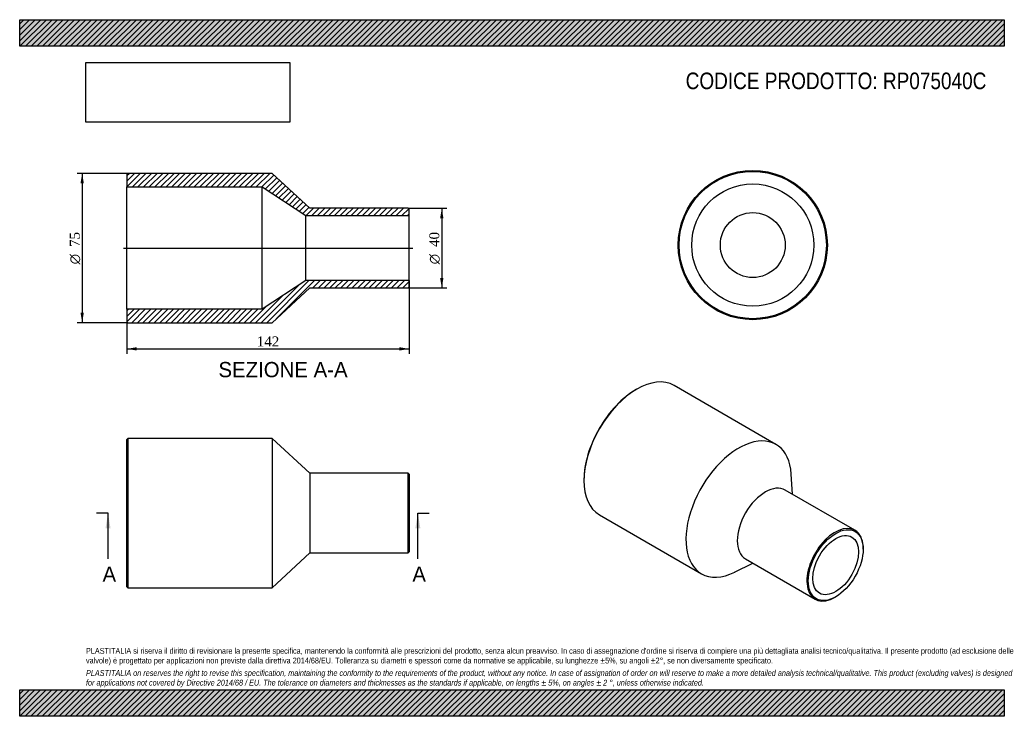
# Model space of a CAD drawing. Header units: millimetres. Extents: x 0 to 495, y 0 to 350.
import ezdxf
from ezdxf.enums import TextEntityAlignment as Align
from ezdxf.lldxf.tags import DXFTag

# ---------------------------------------------------------------- set-up
doc = ezdxf.new("R2010")
doc.units = ezdxf.units.MM
doc.header["$LTSCALE"] = 1.666667
for name, color, linetype in [('Default', 7, 'Continuous'), ('DV4_Default', 7, 'Continuous'), ('RP075040C', 7, 'Continuous')]:
    doc.layers.add(name, color=color, linetype=linetype)
doc.styles.add('SEACAD_Solid_Edge_ANSI', font='seans.ttf')
doc.styles.add('SEACAD_Solid_Edge_ANSI1_Symbols', font='semeca1.ttf')
doc.styles.add('SEACAD_Times_New_Roman', font='times.ttf')
tags = doc.linetypes.add('CENTER2', pattern=[28.575, 19.05, -3.175, 3.175, -3.175]).pattern_tags.tags
tags[10:11] = [DXFTag(74, 4), DXFTag(75, 0), DXFTag(340, '0'), DXFTag(46, 0.0), DXFTag(50, 0.0), DXFTag(44, 0.0), DXFTag(45, 0.0)]
tags[8:9] = [DXFTag(74, 4), DXFTag(75, 0), DXFTag(340, '0'), DXFTag(46, 0.0), DXFTag(50, 0.0), DXFTag(44, 0.0), DXFTag(45, 0.0)]
tags[6:7] = [DXFTag(74, 4), DXFTag(75, 0), DXFTag(340, '0'), DXFTag(46, 0.0), DXFTag(50, 0.0), DXFTag(44, 0.0), DXFTag(45, 0.0)]
tags[4:5] = [DXFTag(74, 4), DXFTag(75, 0), DXFTag(340, '0'), DXFTag(46, 0.0), DXFTag(50, 0.0), DXFTag(44, 0.0), DXFTag(45, 0.0)]
doc.dimstyles.new('ANSImm', dxfattribs={"dimtxt": 5, "dimasz": 5, "dimexe": 2.5, "dimexo": 0, "dimgap": 1.25, "dimtad": 1, "dimdsep": 46, "dimtxsty": 'SEACAD_Times_New_Roman', "dimblk1": '_SE_FILLED', "dimblk2": '_SE_FILLED', "dimsah": 1, "dimcen": 2.5, "dimazin": 0, "dimtfac": 0.85, "dimtdec": 3, "dimtofl": 0, "dimtmove": 0, "dimatfit": 3, "dimfxl": 1, "dimarcsym": 0})
picture_1 = doc.add_image_def('image1.jpg', size_in_pixel=(4302, 1260))

# ---------------------------------------------------------------- blocks, each defined once
blk = doc.blocks.new('SE')
at = {"layer": 'RP075040C', "color": 7, "linetype": 'Continuous'}
for p, q in [((54.37, 139.59), (53.87, 139.09)), ((53.87, 65.09), (53.87, 139.09)), ((54.37, 139.59), (54.37, 64.59)), ((126.87, 139.59), (54.37, 139.59)), ((126.87, 139.59), (126.87, 64.59)), ((145.87, 122.09), (126.87, 139.59)), ((145.87, 122.09), (145.87, 82.09)), ((195.37, 122.09), (145.87, 122.09)), ((195.37, 82.09), (195.37, 122.09)), ((195.87, 121.59), (195.37, 122.09)), ((195.87, 121.59), (195.87, 82.59)), ((126.87, 64.59), (145.87, 82.09)), ((145.87, 82.09), (195.37, 82.09)), ((195.37, 82.09), (195.87, 82.59)), ((53.87, 65.09), (54.37, 64.59)), ((54.37, 64.59), (126.87, 64.59))]:
    blk.add_line(p, q, dxfattribs=at)
blk = doc.blocks.new('SE1')
at = {"layer": 'RP075040C', "color": 7, "linetype": 'Continuous'}
for p, q in [((310.2, 164.35), (309.84, 164.14)), ((380.21, 136.61), (328.95, 166.21)), ((283.68, 118.83), (283.68, 118.42)), ((388.6, 111.56), (387.9, 121.73)), ((419.9, 93.49), (384.9, 113.7)), ((291.45, 101.25), (342.71, 71.66)), ((424.04, 83.92), (424.04, 84.33)), ((359.44, 72.44), (368.6, 76.92)), ((364.9, 79.05), (399.9, 58.85)), ((409.9, 59.84), (410.25, 60.04))]:
    blk.add_line(p, q, dxfattribs=at)
for centre, major_axis, start_param, end_param in [((310.2, 133.73), (-18.75, -32.48), 3.141593, 6.283185), ((309.84, 133.93), (18.5, 32.04), 0.785398, 2.356195), ((361.46, 104.13), (-18.75, -32.48), 2.432319, 6.283185), ((374.9, 96.38), (-10, -17.32), 3.141593, 6.283185), ((409.9, 76.17), (10, 17.32), 0, 3.926991), ((409.9, 76.17), (10, 17.32), 5.497787, 6.283185), ((361.46, 104.13), (-18.75, -32.48), 0, 0.709273)]:
    blk.add_ellipse(centre, major_axis=major_axis, ratio=0.57735, start_param=start_param, end_param=end_param, dxfattribs=at)
for major_axis in [(-9.75, -16.89), (-8.15, -14.12)]:
    blk.add_ellipse((410.25, 75.96), major_axis=major_axis, ratio=0.57735, dxfattribs=at)
blk = doc.blocks.new('SE2')
at = {"layer": 'RP075040C', "color": 7, "linetype": 'Continuous'}
for radius in [37.5, 37, 30.7, 16.3]:
    blk.add_circle((368.54, 236.77), radius, dxfattribs=at)
blk = doc.blocks.new('SE4')
at = {"color": 7, "linetype": 'Continuous', "style": 'SEACAD_Solid_Edge_ANSI'}
blk.add_text('A', height=7.67, dxfattribs=at).set_placement((41.64, 75.25), align=Align.TOP_LEFT)
blk = doc.blocks.new('SE5')
at = {"color": 7, "linetype": 'Continuous', "style": 'SEACAD_Solid_Edge_ANSI'}
blk.add_text('A', height=7.67, dxfattribs=at).set_placement((197.41, 75.25), align=Align.TOP_LEFT)
blk = doc.blocks.new('SEANNOT_GROUP')
at = {"linetype": 'Continuous'}
blk.add_hatch(color=7, dxfattribs=at).paths.add_polyline_path([(45.69, 94.42), (44.41, 102.09), (43.13, 94.42)])
at = {"color": 7, "linetype": 'Continuous'}
blk.add_lwpolyline([(44.41, 79.09), (44.41, 102.09)], dxfattribs=at)
blk = doc.blocks.new('SEANNOT_GROUP1')
at = {"linetype": 'Continuous'}
blk.add_hatch(color=7, dxfattribs=at).paths.add_polyline_path([(201.45, 94.42), (200.17, 102.09), (198.9, 94.42)])
at = {"color": 7, "linetype": 'Continuous'}
blk.add_lwpolyline([(200.17, 79.09), (200.17, 102.09)], dxfattribs=at)
blk = doc.blocks.new('SE3')
at = {"layer": 'Default', "color": 7, "linetype": 'CENTER2'}
for p, q in [((44.41, 102.09), (38.66, 102.09)), ((200.17, 102.09), (205.92, 102.09))]:
    blk.add_line(p, q, dxfattribs=at)
at = {"layer": 'Default', "color": 7, "linetype": 'CENTER2', "const_width": 0.0001}
blk.add_lwpolyline([(44.41, 102.09), (200.17, 102.09)], dxfattribs=at)
at = {"layer": 'Default'}
for name in ['SEANNOT_GROUP', 'SEANNOT_GROUP1', 'SE4', 'SE5']:
    blk.add_blockref(name, (0, 0), dxfattribs=at)
blk = doc.blocks.new('SE6')
at = {"layer": 'RP075040C', "linetype": 'Continuous'}
h = blk.add_hatch(dxfattribs=at)
h.set_pattern_fill('LINE', scale=0.62992, angle=45, style=0)
h.paths.add_polyline_path([(145.87, 255.25), (126.87, 272.75), (54.37, 272.75), (53.87, 272.25), (53.87, 265.95), (121.87, 265.95), (143.87, 251.55), (195.87, 251.55), (195.87, 254.75), (195.37, 255.25)])
h = blk.add_hatch(dxfattribs=at)
h.set_pattern_fill('LINE', scale=0.62992, angle=45, style=0)
h.paths.add_polyline_path([(126.87, 197.75), (145.87, 215.25), (195.37, 215.25), (195.87, 215.75), (195.87, 218.95), (143.87, 218.95), (121.87, 204.55), (53.87, 204.55), (53.87, 198.25), (54.37, 197.75)])
at = {"layer": 'DV4_Default', "color": 7, "linetype": 'CENTER2'}
blk.add_line((52.12, 235.25), (197.62, 235.25), dxfattribs=at)
at = {"layer": 'RP075040C', "color": 7, "linetype": 'Continuous'}
for p, q in [((53.87, 272.25), (54.37, 272.75)), ((53.87, 272.25), (53.87, 265.95)), ((126.87, 272.75), (54.37, 272.75)), ((145.87, 255.25), (126.87, 272.75)), ((53.87, 204.55), (53.87, 265.95)), ((53.87, 265.95), (121.87, 265.95)), ((121.87, 204.55), (121.87, 265.95)), ((121.87, 265.95), (143.87, 251.55)), ((195.37, 255.25), (145.87, 255.25)), ((195.37, 255.25), (195.87, 254.75)), ((195.87, 251.55), (195.87, 254.75)), ((143.87, 218.95), (143.87, 251.55)), ((143.87, 251.55), (195.87, 251.55)), ((195.87, 218.95), (195.87, 251.55)), ((143.87, 218.95), (121.87, 204.55)), ((195.87, 218.95), (143.87, 218.95)), ((195.87, 215.75), (195.87, 218.95)), ((126.87, 197.75), (145.87, 215.25)), ((145.87, 215.25), (195.37, 215.25)), ((195.87, 215.75), (195.37, 215.25)), ((121.87, 204.55), (53.87, 204.55)), ((53.87, 204.55), (53.87, 198.25)), ((54.37, 197.75), (53.87, 198.25)), ((54.37, 197.75), (126.87, 197.75))]:
    blk.add_line(p, q, dxfattribs=at)
blk = doc.blocks.new('GDimGGroup')
at = {"layer": 'Default', "linetype": 'Continuous'}
for points in [[(213.03, 250.25), (212.19, 255.25), (211.36, 250.25)], [(213.03, 220.25), (211.36, 220.25), (212.19, 215.25)]]:
    blk.add_hatch(color=7, dxfattribs=at).paths.add_polyline_path(points)
at = {"layer": 'Default', "color": 7, "linetype": 'Continuous'}
for p, q in [((195.37, 255.25), (214.69, 255.25)), ((212.19, 255.25), (212.19, 215.25)), ((195.37, 215.25), (214.69, 215.25))]:
    blk.add_line(p, q, dxfattribs=at)
for s, style, p in [('40', 'SEACAD_Times_New_Roman', (205.94, 235.81)), ('O', 'SEACAD_Solid_Edge_ANSI1_Symbols', (205.94, 227.11))]:
    blk.add_text(s, height=5, rotation=90, dxfattribs=dict(at, style=style)).set_placement(p, align=Align.TOP_LEFT)
blk = doc.blocks.new('GDimGGroup1')
at = {"layer": 'Default', "linetype": 'Continuous'}
for points in [[(30.57, 267.75), (32.24, 267.75), (31.41, 272.75)], [(30.57, 202.75), (31.41, 197.75), (32.24, 202.75)]]:
    blk.add_hatch(color=7, dxfattribs=at).paths.add_polyline_path(points)
at = {"layer": 'Default', "color": 7, "linetype": 'Continuous'}
for p, q in [((54.37, 272.75), (28.91, 272.75)), ((31.41, 272.75), (31.41, 197.75)), ((54.37, 197.75), (28.91, 197.75))]:
    blk.add_line(p, q, dxfattribs=at)
for s, style, p in [('75', 'SEACAD_Times_New_Roman', (25.16, 235.81)), ('O', 'SEACAD_Solid_Edge_ANSI1_Symbols', (25.16, 227.11))]:
    blk.add_text(s, height=5, rotation=90, dxfattribs=dict(at, style=style)).set_placement(p, align=Align.TOP_LEFT)
blk = doc.blocks.new('DMBLK181')
at = {"layer": 'Default', "linetype": 'Continuous'}
for points in [[(58.87, 183.78), (58.87, 185.45), (53.87, 184.61)], [(190.87, 183.78), (195.87, 184.61), (190.87, 185.45)]]:
    blk.add_hatch(color=7, dxfattribs=at).paths.add_polyline_path(points)
at = {"layer": 'Default', "color": 7, "linetype": 'Continuous'}
for p, q in [((195.87, 218.95), (195.87, 182.11)), ((53.87, 204.55), (53.87, 182.11)), ((53.87, 184.61), (195.87, 184.61))]:
    blk.add_line(p, q, dxfattribs=at)
at = {"layer": 'Default', "color": 7, "linetype": 'Continuous', "style": 'SEACAD_Times_New_Roman'}
blk.add_text('142', height=5, dxfattribs=at).set_placement((119.18, 190.86), align=Align.TOP_LEFT)
blk = doc.blocks.new('_SE_FILLED')
at = {"color": 0}
blk.add_line((0, 0), (-1, 0), dxfattribs=at)
blk.add_solid([(0, 0), (-1, -0.1665), (-1, 0.1665), (0, 0)], dxfattribs=at)

msp = doc.modelspace()

# ---------------------------------------------------------------- hatches: boundary and pattern name
at = {"layer": 'Default', "linetype": 'Continuous'}
h = msp.add_hatch(dxfattribs=at)
h.set_pattern_fill('LINE', scale=0.62992, angle=45, style=0)
h.paths.add_polyline_path([(495, 336.667), (495, 350), (0, 350), (0, 336.667)])
for points in [[(495, 336.667), (495, 350), (0, 350), (0, 336.667)], [(495, 0), (495, 13.333), (0, 13.333), (0, 0)]]:
    msp.add_hatch(color=7, dxfattribs=at).paths.add_polyline_path(points)
h = msp.add_hatch(dxfattribs=at)
h.set_pattern_fill('LINE', scale=0.62992, angle=45, style=0)
h.paths.add_polyline_path([(495, 0), (495, 13.333), (0, 13.333), (0, 0)])

# ---------------------------------------------------------------- linework, layer by layer
at = {"layer": 'Default', "color": 7, "linetype": 'Continuous'}
for p, q in [((0, 350), (495, 350)), ((0, 336.667), (0, 350)), ((495, 350), (495, 336.667)), ((495, 336.667), (0, 336.667)), ((0, 13.333), (495, 13.333)), ((0, 0), (0, 13.333)), ((495, 13.333), (495, 0)), ((495, 0), (0, 0))]:
    msp.add_line(p, q, dxfattribs=at)

# ---------------------------------------------------------------- block references
at = {"layer": 'Default'}
for name in ['GDimGGroup1', 'SE6', 'SE2', 'GDimGGroup', 'SE1', 'SE', 'SE3']:
    msp.add_blockref(name, (0, 0), dxfattribs=at)

# ---------------------------------------------------------------- texts
at = {"layer": 'Default', "color": 7, "linetype": 'Continuous', "style": 'SEACAD_Solid_Edge_ANSI'}
msp.add_text('SEZIONE A-A', height=7.66667, dxfattribs=at).set_placement((99.917, 178.024), align=Align.TOP_LEFT)
at = {"layer": 'Default', "attachment_point": 1}
for s, insert, char_height, width in [('{\\fArial Narrow|b0||i0||c0|p34;\\C7;\\H8.333333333;\\W1.;CODICE PRODOTTO: RP075040C}', (334.815, 323.439), 8.33333, 151.6913), ("{\\fArial Narrow|b0||i0||c0|p34;\\C7;\\H2.916666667;\\W1.;PLASTITALIA si riserva il diritto di revisionare la presente specifica, mantenendo la conformità alle prescrizioni del prodotto, senza alcun preavviso. In caso di assegnazione d'ordine si riserva di compiere una più dettagliata analisi tecnico/qualitativa. Il presente prodotto (ad esclusione delle \\P}{\\fArial Narrow|b0||i0||c0|p34;\\C7;\\H2.916666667;\\W1.;valvole) è progettato per applicazioni non previste dalla direttiva 2014/68/EU. Tolleranza su diametri e spessori come da normative se applicabile, su lunghezze ±5%, su angoli ±2°, se non diversamente specificato.\\P}{\\fArial Narrow|b0||i0||c0|p34;\\C7;\\H0.8333333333;\\W1.;   \\P}{\\fArial Narrow|b0||i1||c0|p34;\\C7;\\H2.916666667;\\W1.;PLASTITALIA on reserves the right to revise this specification, maintaining the conformity to the requirements of the product, without any notice. In case of assignation of order on will reserve to make a more detailed analysis technical/qualitative. This product (excluding valves) is designed \\P}{\\fArial Narrow|b0||i1||c0|p34;\\C7;\\H2.916666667;\\W1.;for applications not covered by Directive 2014/68 / EU. The tolerance on diameters and thicknesses as the standards if applicable, on lengths ± 5%, on angles ± 2 °, unless otherwise indicated.\\P}", (33.333, 34.337), 2.916667, 428.33333)]:
    msp.add_mtext(s, dxfattribs=dict(at, insert=insert, char_height=char_height, width=width))

# ---------------------------------------------------------------- dimensions: what is measured, and where the dimension line sits
at = {"layer": 'Default', "color": 7, "linetype": 'Continuous'}
dim = msp.add_linear_dim(base=(195.865, 184.612), p1=(53.865, 204.554), p2=(195.865, 218.954), text='\\A1;<>', dimstyle='ANSImm', dxfattribs=at)
dim.commit()
dim.dimension.update_dxf_attribs({"geometry": 'DMBLK181', "text_midpoint": (124.865, 184.612), "dimtype": 160})

# ---------------------------------------------------------------- pictures from other files: only their frames are drawn
image = msp.add_image(picture_1, insert=(33.333, 298.505), size_in_units=(102.429, 30))
image.dxf.flags = 7

doc.saveas('drawing.dxf')
